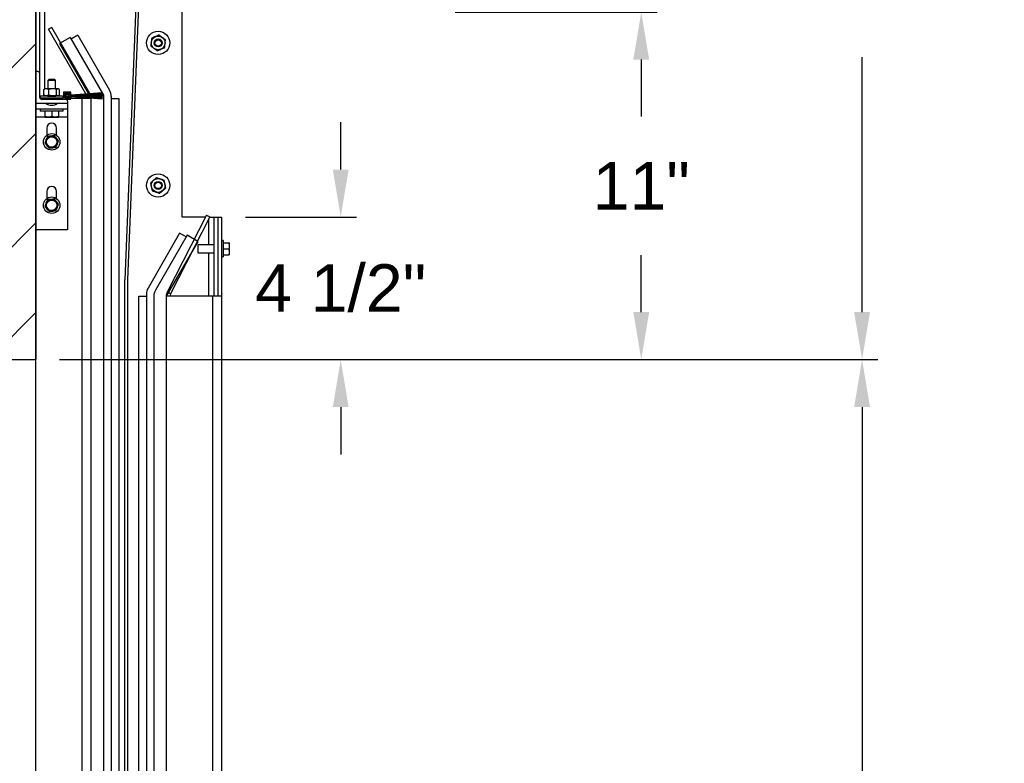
# Model space of a CAD drawing. Header units: inches. Extents: x 170 to 312, y 215 to 248.
# Tile 225 of 256: x 209.63 to 211.57, y 242.31 to 243.77. Entities that reach past the tile are written whole.
import ezdxf

# ---------------------------------------------------------------- set-up
doc = ezdxf.new("R2010")
doc.units = ezdxf.units.IN
doc.header["$LTSCALE"] = 0.25
doc.header["$MEASUREMENT"] = 0
doc.layers.add('ANNOTATIONS', color=1, linetype='Continuous')
doc.layers.add('STANDARD MOTOR LH', color=7, linetype='Continuous')
doc.styles.add('ARIAL', font='arial.ttf', dxfattribs={"height": 0.09375})
doc.dimstyles.new('STANDARD$0', dxfattribs={"dimtxt": 0.09375, "dimasz": 0.09375, "dimexe": 0.03125, "dimexo": 0.046875, "dimgap": 0.09, "dimtad": 0, "dimtih": 1, "dimtoh": 1, "dimdec": 4, "dimzin": 0, "dimdsep": 46, "dimtxsty": 'ARIAL', "dimcen": 0.09, "dimadec": 0, "dimazin": 0, "dimtfac": 1, "dimtdec": 4, "dimtofl": 0, "dimtmove": 0, "dimatfit": 1, "dimfxl": 1, "dimtolj": 1, "dimtzin": 0, "dimarcsym": 0})

# ---------------------------------------------------------------- blocks, each defined once
blk = doc.blocks.new('*D36')
at = {"layer": 'ANNOTATIONS', "color": 0, "lineweight": -2, "transparency": 16777216}
for p, q in [((210.4885, 243.7894), (210.887, 243.7894)), ((210.8558, 243.6957), (210.8558, 243.5835)), ((210.8558, 243.1972), (210.8558, 243.3094)), ((209.7072, 243.1034), (210.887, 243.1034))]:
    blk.add_line(p, q, dxfattribs=at)
at = {"layer": 'ANNOTATIONS', "color": 0, "transparency": 16777216}
for points in [[(210.8402, 243.6957), (210.8714, 243.6957), (210.8558, 243.7894)], [(210.8402, 243.1972), (210.8714, 243.1972), (210.8558, 243.1034)]]:
    blk.add_solid(points, dxfattribs=at)
at = {"layer": 'defpoints', "color": 0, "transparency": 16777216}
for p in [(210.4416, 243.7894), (210.8558, 243.7894), (209.6604, 243.1034)]:
    blk.add_point(p, dxfattribs=at)
at = {"layer": 'ANNOTATIONS', "color": 0, "transparency": 16777216, "insert": (210.8558, 243.4464), "char_height": 0.09375, "attachment_point": 5, "style": 'ARIAL'}
blk.add_mtext('\\A1;11"', dxfattribs=at)
blk = doc.blocks.new('*D37')
at = {"layer": 'ANNOTATIONS', "color": 0, "lineweight": -2, "transparency": 16777216}
for p, q in [((210.2624, 243.4784), (210.2624, 243.5722)), ((210.0741, 243.3847), (210.2936, 243.3847)), ((209.7072, 243.1034), (210.2936, 243.1034)), ((210.2624, 243.0097), (210.2624, 242.9159))]:
    blk.add_line(p, q, dxfattribs=at)
at = {"layer": 'ANNOTATIONS', "color": 0, "transparency": 16777216}
for points in [[(210.2468, 243.4784), (210.278, 243.4784), (210.2624, 243.3847)], [(210.2468, 243.0097), (210.278, 243.0097), (210.2624, 243.1034)]]:
    blk.add_solid(points, dxfattribs=at)
at = {"layer": 'defpoints', "color": 0, "transparency": 16777216}
for p in [(210.0272, 243.3847), (210.2624, 243.3847), (209.6604, 243.1034)]:
    blk.add_point(p, dxfattribs=at)
at = {"layer": 'ANNOTATIONS', "color": 0, "transparency": 16777216, "insert": (210.2624, 243.244), "char_height": 0.09375, "attachment_point": 5, "style": 'ARIAL'}
blk.add_mtext('\\A1;4 1/2"', dxfattribs=at)
blk = doc.blocks.new('*D45')
at = {"layer": 'ANNOTATIONS', "color": 0, "lineweight": -2, "transparency": 16777216}
for p, q in [((210.4885, 243.7894), (210.887, 243.7894)), ((210.8558, 243.6957), (210.8558, 243.5833)), ((210.8558, 243.1972), (210.8558, 243.3096)), ((209.7072, 243.1034), (210.887, 243.1034))]:
    blk.add_line(p, q, dxfattribs=at)
at = {"layer": 'ANNOTATIONS', "color": 0, "transparency": 16777216}
for points in [[(210.8402, 243.6957), (210.8714, 243.6957), (210.8558, 243.7894)], [(210.8402, 243.1972), (210.8714, 243.1972), (210.8558, 243.1034)]]:
    blk.add_solid(points, dxfattribs=at)
at = {"layer": 'defpoints', "color": 0, "transparency": 16777216}
for p in [(210.4416, 243.7894), (210.8558, 243.7894), (209.6604, 243.1034)]:
    blk.add_point(p, dxfattribs=at)
at = {"layer": 'ANNOTATIONS', "color": 0, "transparency": 16777216, "insert": (210.8558, 243.4464), "char_height": 0.09375, "attachment_point": 5, "style": 'ARIAL'}
blk.add_mtext('\\A1;  ', dxfattribs=at)
blk = doc.blocks.new('*D46')
at = {"layer": 'ANNOTATIONS', "color": 0, "lineweight": -2, "transparency": 16777216}
for p, q in [((210.4885, 244.5736), (211.3231, 244.5736)), ((211.2919, 244.4799), (211.2919, 243.977)), ((211.2919, 243.1972), (211.2919, 243.7001)), ((209.7072, 243.1034), (211.3231, 243.1034))]:
    blk.add_line(p, q, dxfattribs=at)
at = {"layer": 'ANNOTATIONS', "color": 0, "transparency": 16777216}
for points in [[(211.2762, 244.4799), (211.3075, 244.4799), (211.2919, 244.5736)], [(211.2762, 243.1972), (211.3075, 243.1972), (211.2919, 243.1034)]]:
    blk.add_solid(points, dxfattribs=at)
at = {"layer": 'defpoints', "color": 0, "transparency": 16777216}
for p in [(210.4416, 244.5736), (211.2919, 244.5736), (209.6604, 243.1034)]:
    blk.add_point(p, dxfattribs=at)
at = {"layer": 'ANNOTATIONS', "color": 0, "transparency": 16777216, "insert": (211.2919, 243.8385), "char_height": 0.09375, "attachment_point": 5, "style": 'ARIAL'}
blk.add_mtext('\\A1;27 1/2"', dxfattribs=at)
blk = doc.blocks.new('*D50')
at = {"layer": 'ANNOTATIONS', "color": 0, "lineweight": -2, "transparency": 16777216}
for p, q in [((209.7072, 243.1034), (211.3231, 243.1034)), ((211.2919, 243.0097), (211.2919, 241.8209)), ((211.2919, 240.1972), (211.2919, 241.386)), ((210.2175, 240.1034), (211.3231, 240.1034))]:
    blk.add_line(p, q, dxfattribs=at)
at = {"layer": 'ANNOTATIONS', "color": 0, "transparency": 16777216}
for points in [[(211.2762, 243.0097), (211.3075, 243.0097), (211.2919, 243.1034)], [(211.2762, 240.1972), (211.3075, 240.1972), (211.2919, 240.1034)]]:
    blk.add_solid(points, dxfattribs=at)
at = {"layer": 'defpoints', "color": 0, "transparency": 16777216}
for p in [(209.6604, 243.1034), (211.2919, 243.1034), (210.1706, 240.1034)]:
    blk.add_point(p, dxfattribs=at)
at = {"layer": 'ANNOTATIONS', "color": 0, "transparency": 16777216, "insert": (211.2919, 241.6034), "char_height": 0.09375, "attachment_point": 5, "style": 'ARIAL'}
blk.add_mtext('\\A1;OPENING\\P HEIGHT', dxfattribs=at)

msp = doc.modelspace()

# ---------------------------------------------------------------- hatches: boundary and pattern name
at = {"layer": 'STANDARD MOTOR LH'}
h = msp.add_hatch(dxfattribs=at)
h.set_pattern_fill('ANSI31', color=256, style=0)
h.set_pattern_definition([(45, (24.35694, -11.93381), (-0.08838835, 0.08838835), [])])
edge = h.paths.add_edge_path()
edge.add_line((209.14475, 245.71433), (209.14475, 243.10342))
edge.add_line((209.14475, 243.10342), (209.66037, 243.10342))
edge.add_line((209.66037, 245.71433), (209.66037, 243.10342))
edge = h.paths.add_edge_path()
edge.add_line((209.09836, 245.71433), (209.38546, 245.71433))
edge.add_line((209.38546, 245.71433), (209.38546, 245.64563))
edge.add_line((209.38546, 245.64563), (209.42388, 245.77899))
edge.add_line((209.42388, 245.77899), (209.42388, 245.71433))
edge.add_line((209.42388, 245.71433), (209.71907, 245.71433))
h = msp.add_hatch(dxfattribs=at)
h.set_pattern_fill('ANSI38', color=256, style=0)
h.set_pattern_definition([(45, (207.8103, 226.17275), (-0.08838835, 0.08838835), []), (135, (207.8103, 226.17275), (-0.265165, 0.08838835), [0.3125, -0.1875])])
edge = h.paths.add_edge_path(flags=0)
edge.add_arc((209.71787, 243.62835), 0.000313, 90, 180, ccw=False)
edge.add_line((209.71787, 243.62866), (209.726, 243.62866))
edge.add_arc((209.726, 243.62835), 0.000313, 0, 90, ccw=False)
edge.add_line((209.72631, 243.62835), (209.72631, 243.6271))
edge.add_arc((209.72662, 243.6271), 0.000313, 180, 270)
edge.add_line((209.72662, 243.62678), (209.72881, 243.62678))
edge.add_arc((209.72881, 243.6271), 0.000313, 270, 360)
edge.add_line((209.72912, 243.6271), (209.72912, 243.63116))
edge.add_arc((209.72881, 243.63116), 0.000313, 0, 90)
edge.add_line((209.72881, 243.63147), (209.71506, 243.63147))
edge.add_arc((209.71506, 243.63116), 0.000313, 90, 180)
edge.add_line((209.71475, 243.63116), (209.71475, 243.62022))
edge.add_arc((209.71443, 243.62022), 0.000313, 270, 360, ccw=False)
edge.add_line((209.71443, 243.61991), (209.67631, 243.61991))
edge.add_arc((209.67631, 243.6196), 0.000313, 90, 180)
edge.add_line((209.676, 243.6196), (209.676, 243.61741))
edge.add_arc((209.67631, 243.61741), 0.000313, 180, 270)
edge.add_line((209.67631, 243.6171), (209.72881, 243.6171))
edge.add_arc((209.72881, 243.61741), 0.000313, 270, 360)
edge.add_line((209.72912, 243.61741), (209.72912, 243.62147))
edge.add_arc((209.72881, 243.62147), 0.000313, 0, 90)
edge.add_line((209.72881, 243.62178), (209.72662, 243.62178))
edge.add_arc((209.72662, 243.62147), 0.000313, 90, 180)
edge.add_line((209.72631, 243.62147), (209.72631, 243.62022))
edge.add_arc((209.726, 243.62022), 0.000313, 270, 360, ccw=False)
edge.add_line((209.726, 243.61991), (209.71787, 243.61991))
edge.add_arc((209.71787, 243.62022), 0.000313, 180, 270, ccw=False)
edge.add_line((209.71756, 243.62022), (209.71756, 243.62835))

# ---------------------------------------------------------------- linework, layer by layer
at = {"layer": 'ANNOTATIONS', "transparency": 16777216}
msp.add_line((209.70725, 243.10342), (211.32311, 243.10342), dxfattribs=at)
at = {"layer": 'STANDARD MOTOR LH'}
for p, q in [((209.66037, 240.10342), (209.66037, 245.71433)), ((209.66037, 245.71433), (209.66037, 243.10342)), ((209.66781, 244.54092), (209.66781, 243.66955)), ((209.87342, 244.18164), (209.83622, 243.26117)), ((209.87834, 244.18145), (209.84114, 243.26117)), ((209.94937, 243.38467), (209.94937, 244.02442)), ((209.67825, 243.63797), (209.67825, 243.79092)), ((209.69162, 243.75916), (209.68518, 243.75544)), ((209.75889, 243.62777), (209.68518, 243.75544)), ((209.76713, 243.62838), (209.69162, 243.75916)), ((209.72836, 243.73949), (209.70725, 243.7273)), ((209.72836, 243.73949), (209.79412, 243.62558)), ((209.73187, 243.73691), (209.73035, 243.73604)), ((209.74323, 243.74348), (209.73187, 243.73691)), ((209.74323, 243.74348), (209.80573, 243.63522)), ((209.70725, 243.7273), (209.76448, 243.62818)), ((209.66428, 243.67178), (209.66037, 243.67178)), ((209.66818, 243.621), (209.66818, 243.66788)), ((209.67795, 243.63797), (209.67676, 243.6371)), ((209.70529, 243.63797), (209.67795, 243.63797)), ((209.68567, 243.65613), (209.68381, 243.65427)), ((209.68381, 243.65427), (209.68381, 243.63797)), ((209.69943, 243.65427), (209.68381, 243.65427)), ((209.69757, 243.65613), (209.68567, 243.65613)), ((209.69943, 243.65427), (209.69757, 243.65613)), ((209.69943, 243.63797), (209.69943, 243.65427)), ((209.70648, 243.6371), (209.70529, 243.63797)), ((209.66868, 243.62385), (209.66868, 243.61991)), ((209.66868, 243.62385), (209.71456, 243.62385)), ((209.66868, 243.61991), (209.71443, 243.61991)), ((209.66871, 243.61905), (209.676, 243.61905)), ((209.676, 243.63641), (209.67689, 243.63692)), ((209.676, 243.62541), (209.676, 243.63641)), ((209.676, 243.62541), (209.67689, 243.6249)), ((209.676, 243.6196), (209.676, 243.61741)), ((209.67676, 243.62472), (209.67795, 243.62385)), ((209.69772, 243.62303), (209.68553, 243.62303)), ((209.68576, 243.62541), (209.68576, 243.63641)), ((209.70139, 243.62541), (209.70139, 243.63641)), ((209.70529, 243.62385), (209.70648, 243.62472)), ((209.70725, 243.62541), (209.70725, 243.63641)), ((209.71456, 243.61993), (209.71456, 243.62385)), ((209.71475, 243.63116), (209.71475, 243.62022)), ((209.72881, 243.63147), (209.71506, 243.63147)), ((209.71756, 243.62835), (209.71756, 243.62019)), ((209.726, 243.62866), (209.71787, 243.62866)), ((209.71787, 243.61991), (209.726, 243.61991)), ((209.7185, 243.62797), (209.7185, 243.62019)), ((209.72929, 243.62753), (209.71968, 243.62899)), ((209.71968, 243.61917), (209.72929, 243.62063)), ((209.72944, 243.62846), (209.71983, 243.62992)), ((209.71983, 243.61824), (209.72944, 243.61971)), ((209.72774, 243.62456), (209.72355, 243.62591)), ((209.72355, 243.62228), (209.72774, 243.62364)), ((209.72384, 243.62647), (209.72794, 243.62515)), ((209.72794, 243.62304), (209.72384, 243.62172)), ((209.72387, 243.62653), (209.72796, 243.62521)), ((209.72796, 243.62298), (209.72387, 243.62166)), ((209.72798, 243.62527), (209.7239, 243.62659)), ((209.7239, 243.62161), (209.72798, 243.62292)), ((209.72393, 243.62664), (209.72799, 243.62533)), ((209.72799, 243.62286), (209.72393, 243.62155)), ((209.72801, 243.62539), (209.72396, 243.6267)), ((209.72396, 243.62149), (209.72801, 243.6228)), ((209.72399, 243.62676), (209.72803, 243.62545)), ((209.72803, 243.62274), (209.72399, 243.62144)), ((209.72805, 243.62551), (209.72401, 243.62681)), ((209.72401, 243.62138), (209.72805, 243.62268)), ((209.72404, 243.62687), (209.72807, 243.62557)), ((209.72807, 243.62262), (209.72404, 243.62132)), ((209.72809, 243.62563), (209.72407, 243.62693)), ((209.72407, 243.62127), (209.72809, 243.62257)), ((209.7241, 243.62698), (209.72811, 243.62569)), ((209.72811, 243.62251), (209.7241, 243.62121)), ((209.72813, 243.62575), (209.72412, 243.62704)), ((209.72412, 243.62115), (209.72813, 243.62245)), ((209.72631, 243.6271), (209.72631, 243.62835)), ((209.72631, 243.62022), (209.72631, 243.62147)), ((209.72881, 243.62678), (209.72662, 243.62678)), ((209.72662, 243.62178), (209.72881, 243.62178)), ((209.72912, 243.6271), (209.72912, 243.63116)), ((209.72912, 243.61741), (209.72912, 243.62147)), ((209.76975, 243.61905), (209.72912, 243.61905)), ((209.79193, 243.63022), (209.72928, 243.62557)), ((209.72928, 243.6255), (209.79193, 243.63013)), ((209.79193, 243.62901), (209.72928, 243.62544)), ((209.72928, 243.62538), (209.79193, 243.62891)), ((209.79193, 243.6278), (209.72928, 243.62532)), ((209.72928, 243.62525), (209.79193, 243.62771)), ((209.79193, 243.6266), (209.72928, 243.62519)), ((209.72928, 243.62513), (209.79193, 243.62651)), ((209.79193, 243.62541), (209.72928, 243.62506)), ((209.72928, 243.625), (209.79193, 243.62532)), ((209.72928, 243.62494), (209.79193, 243.62494)), ((209.79193, 243.62432), (209.72928, 243.62432)), ((209.72928, 243.62388), (209.79193, 243.62388)), ((209.79193, 243.62325), (209.72928, 243.62325)), ((209.79193, 243.62287), (209.72928, 243.62319)), ((209.72928, 243.62313), (209.79193, 243.62278)), ((209.79193, 243.62168), (209.72928, 243.62306)), ((209.72928, 243.623), (209.79193, 243.62159)), ((209.79193, 243.62048), (209.72928, 243.62294)), ((209.72928, 243.62288), (209.79193, 243.62039)), ((209.79193, 243.61928), (209.72928, 243.62281)), ((209.72928, 243.62275), (209.79193, 243.61919)), ((209.79193, 243.61806), (209.72928, 243.62269)), ((209.72928, 243.62263), (209.79193, 243.61797)), ((209.72929, 243.62753), (209.72944, 243.62846)), ((209.72944, 243.61971), (209.72929, 243.62063)), ((209.75187, 240.10342), (209.75187, 243.61905)), ((209.75925, 243.62715), (209.75893, 243.62769)), ((209.75961, 243.62652), (209.75929, 243.62707)), ((209.75998, 243.62588), (209.75966, 243.62644)), ((209.76035, 243.62524), (209.76002, 243.62581)), ((209.76052, 243.62494), (209.7604, 243.62516)), ((209.76091, 243.62427), (209.76088, 243.62432)), ((209.76091, 243.62427), (209.76099, 243.62432)), ((209.76091, 243.62427), (209.76113, 243.62388)), ((209.76208, 243.62494), (209.76248, 243.62517)), ((209.76261, 243.62525), (209.76372, 243.62589)), ((209.76386, 243.62597), (209.76505, 243.62666)), ((209.76452, 243.6281), (209.76489, 243.62747)), ((209.76493, 243.62739), (209.7653, 243.62674)), ((209.76519, 243.62674), (209.76647, 243.62748)), ((209.76535, 243.62667), (209.76573, 243.62601)), ((209.76577, 243.62593), (209.76616, 243.62527)), ((209.7662, 243.62519), (209.76635, 243.62494)), ((209.76662, 243.62757), (209.76735, 243.62799)), ((209.76671, 243.62432), (209.76696, 243.62388)), ((209.76735, 243.62799), (209.76717, 243.6283)), ((209.76732, 243.62325), (209.76747, 243.623)), ((209.76735, 243.62799), (209.76756, 243.62762)), ((209.76752, 243.62292), (209.76792, 243.62221)), ((209.76797, 243.62213), (209.76839, 243.62141)), ((209.76843, 243.62132), (209.76886, 243.62058)), ((209.76891, 243.6205), (209.76935, 243.61973)), ((209.76895, 243.62432), (209.76908, 243.62388)), ((209.7694, 243.61965), (209.76975, 243.61905)), ((209.76975, 240.10342), (209.76975, 243.61905)), ((209.79086, 243.63124), (209.79143, 243.63018)), ((209.79193, 243.63022), (209.79193, 243.63013)), ((209.79193, 243.62901), (209.79193, 243.62891)), ((209.79193, 243.6278), (209.79193, 243.62771)), ((209.79193, 243.6266), (209.79193, 243.62651)), ((209.79193, 243.62541), (209.79193, 243.62532)), ((209.79193, 243.62494), (209.79193, 243.62432)), ((209.79193, 243.62388), (209.79193, 243.62325)), ((209.79193, 243.62287), (209.79193, 243.62278)), ((209.79193, 243.62168), (209.79193, 243.62159)), ((209.79193, 243.62048), (209.79193, 243.62039)), ((209.79193, 243.61928), (209.79193, 243.61919)), ((209.79193, 243.61806), (209.79193, 243.61797)), ((209.79412, 243.62558), (209.79412, 240.38476)), ((209.809, 243.62303), (209.809, 240.39977)), ((209.809, 243.61905), (209.82398, 243.61905)), ((209.82398, 243.61905), (209.82398, 240.4628)), ((209.66037, 243.60928), (209.72287, 243.60928)), ((209.72881, 243.6171), (209.67209, 243.6171)), ((209.72287, 243.61319), (209.72287, 243.35928)), ((209.72287, 243.59757), (209.66037, 243.59757)), ((209.67793, 243.58194), (209.66037, 243.58194)), ((209.66868, 243.59757), (209.66868, 243.59363)), ((209.71456, 243.59363), (209.66868, 243.59363)), ((209.67793, 243.59363), (209.67793, 243.5831)), ((209.67793, 243.58188), (209.70531, 243.58188)), ((209.69162, 243.5831), (209.68478, 243.58188)), ((209.69162, 243.59363), (209.69162, 243.5831)), ((209.70531, 243.5831), (209.69847, 243.58188)), ((209.70531, 243.59363), (209.70531, 243.5831)), ((209.72287, 243.58194), (209.70531, 243.58194)), ((209.71456, 243.59363), (209.71456, 243.59757)), ((209.68186, 243.56046), (209.68186, 243.5461)), ((209.70139, 243.5461), (209.70139, 243.56046)), ((209.69679, 243.54562), (209.69008, 243.54473)), ((209.70504, 243.53489), (209.70091, 243.54025)), ((209.67821, 243.53133), (209.68233, 243.52597)), ((209.68646, 243.52061), (209.69316, 243.52149)), ((209.68186, 243.43546), (209.68186, 243.4211)), ((209.70139, 243.4211), (209.70139, 243.43546)), ((209.67821, 243.40633), (209.68233, 243.40097)), ((209.69679, 243.42062), (209.69008, 243.41973)), ((209.70504, 243.40989), (209.70091, 243.41525)), ((209.68646, 243.39561), (209.69316, 243.39649)), ((209.99726, 243.38864), (209.91976, 243.23654)), ((210.00389, 243.38527), (209.92639, 243.23316)), ((209.99524, 243.38467), (209.94937, 243.38467)), ((209.99726, 243.38864), (210.00389, 243.38527)), ((210.00358, 243.38467), (210.02718, 243.38467)), ((210.01231, 243.22842), (210.01231, 243.38467)), ((210.01975, 243.38467), (210.01975, 243.22842)), ((210.02718, 243.38467), (210.02718, 240.10342)), ((210.00187, 243.32999), (210.00187, 243.38132)), ((209.72287, 243.35928), (209.66037, 243.35928)), ((209.94433, 243.35285), (209.88183, 243.2446)), ((209.9592, 243.34886), (209.8967, 243.24061)), ((209.95569, 243.34629), (209.94433, 243.35285)), ((209.95721, 243.34541), (209.95569, 243.34629)), ((209.98031, 243.33668), (209.9592, 243.34886)), ((209.98031, 243.33668), (209.91781, 243.22842)), ((210.01231, 243.32999), (209.98031, 243.32999)), ((209.98031, 243.32999), (209.98031, 243.31436)), ((210.03031, 243.33842), (210.02718, 243.33842)), ((210.03031, 243.33842), (210.03031, 243.30592)), ((210.03031, 243.33389), (210.04114, 243.33389)), ((210.04114, 243.33389), (210.04218, 243.32803)), ((210.04218, 243.33389), (210.04218, 243.31046)), ((209.98031, 243.31436), (210.01231, 243.31436)), ((210.00187, 243.22842), (210.00187, 243.31436)), ((210.03031, 243.32217), (210.04114, 243.32217)), ((210.03031, 243.31046), (210.04114, 243.31046)), ((210.04114, 243.32217), (210.04218, 243.31632)), ((210.02718, 243.30592), (210.03031, 243.30592)), ((209.83622, 240.43146), (209.83622, 243.26117)), ((209.84114, 243.26117), (209.84114, 240.43146)), ((209.87856, 243.23241), (209.87856, 240.39053)), ((209.92639, 243.23316), (209.91976, 243.23654)), ((209.86355, 240.40301), (209.86355, 243.22842)), ((209.86355, 243.22842), (209.87856, 243.22842)), ((209.89343, 243.22842), (209.89343, 240.10342)), ((209.91781, 243.22842), (209.91781, 240.10342)), ((210.02718, 243.22842), (209.91781, 243.22842)), ((210.00931, 243.22842), (210.00931, 240.10342)), ((209.14475, 243.10342), (209.66037, 243.10342))]:
    msp.add_line(p, q, dxfattribs=at)
at = {"layer": 'STANDARD MOTOR LH', "flags": 128}
msp.add_lwpolyline([(209.76143, 243.62325), (209.76151, 243.62304), (209.76152, 243.62303)], dxfattribs=at)
at = {"layer": 'STANDARD MOTOR LH'}
for centre, radius in [((209.90187, 243.72842), 0.02294), ((209.90187, 243.72842), 0.01367), ((209.90187, 243.72842), 0.00781), ((209.90187, 243.72842), 0.00628), ((209.72213, 243.6241), 0.00228), ((209.69162, 243.53311), 0.01625), ((209.69162, 243.53311), 0.01172), ((209.69162, 243.53311), 0.01025), ((209.90187, 243.44717), 0.02294), ((209.90187, 243.44717), 0.01367), ((209.90187, 243.44717), 0.00781), ((209.90187, 243.44717), 0.00628), ((209.69162, 243.40811), 0.01625), ((209.69162, 243.40811), 0.01172), ((209.69162, 243.40811), 0.01025)]:
    msp.add_circle(centre, radius, dxfattribs=at)
for centre, radius, start, end in [((209.66428, 243.66788), 0.00391, 0, 90), ((209.67209, 243.621), 0.00391, 180, 270), ((209.67631, 243.6196), 0.000312, 90, 180), ((209.68553, 243.62147), 0.00156, 90, 270), ((209.69772, 243.62147), 0.00156, 270, 90), ((209.71443, 243.62022), 0.000312, 270, 0), ((209.71506, 243.63116), 0.000312, 90, 180), ((209.71953, 243.62797), 0.00197, 81.34879, 180), ((209.71787, 243.62835), 0.000313, 90, 180), ((209.71787, 243.62022), 0.000313, 180, 270), ((209.71953, 243.62019), 0.00197, 180, 278.65121), ((209.71953, 243.62797), 0.00103, 81.34879, 180), ((209.71953, 243.62019), 0.00103, 180, 278.65121), ((209.72213, 243.6241), 0.00356, 55.87014, 304.12986), ((209.72213, 243.6241), 0.00349, 55.72454, 304.27546), ((209.72213, 243.6241), 0.00343, 55.57496, 304.42504), ((209.72213, 243.6241), 0.00337, 55.4212, 304.5788), ((209.72213, 243.6241), 0.00331, 55.26307, 304.73693), ((209.72213, 243.6241), 0.00324, 55.10036, 304.89964), ((209.72213, 243.6241), 0.00318, 54.93284, 305.06716), ((209.72213, 243.6241), 0.00312, 54.76027, 305.23973), ((209.72213, 243.6241), 0.00306, 54.58238, 305.41762), ((209.72213, 243.6241), 0.00299, 54.39891, 305.60109), ((209.72213, 243.6241), 0.00293, 54.20956, 305.79044), ((209.72213, 243.6241), 0.00231, 51.90656, 308.09344), ((209.726, 243.62835), 0.000313, 0, 90), ((209.726, 243.62022), 0.000313, 270, 0), ((209.72662, 243.6271), 0.000312, 180, 270), ((209.72662, 243.62147), 0.000312, 90, 180), ((209.72928, 243.62932), 0.005, 252.10478, 270), ((209.72928, 243.61888), 0.005, 90, 107.89522), ((209.72928, 243.62932), 0.00437, 252.10478, 270), ((209.72928, 243.61888), 0.00437, 90, 107.89522), ((209.72928, 243.62932), 0.00431, 252.10478, 270), ((209.72928, 243.61888), 0.00431, 90, 107.89522), ((209.72928, 243.62932), 0.00425, 252.10478, 270), ((209.72928, 243.61888), 0.00425, 90, 107.89522), ((209.72928, 243.62932), 0.00419, 252.10478, 270), ((209.72928, 243.61888), 0.00419, 90, 107.89522), ((209.72928, 243.62932), 0.00413, 252.10478, 270), ((209.72928, 243.61888), 0.00413, 90, 107.89522), ((209.72928, 243.62932), 0.00406, 252.10478, 270), ((209.72928, 243.61888), 0.00406, 90, 107.89522), ((209.72928, 243.62932), 0.004, 252.10478, 270), ((209.72928, 243.61888), 0.004, 90, 107.89522), ((209.72928, 243.62932), 0.00394, 252.10478, 270), ((209.72928, 243.61888), 0.00394, 90, 107.89522), ((209.72928, 243.62932), 0.00388, 252.10478, 270), ((209.72928, 243.61888), 0.00388, 90, 107.89522), ((209.72928, 243.62932), 0.00381, 252.10478, 270), ((209.72928, 243.61888), 0.00381, 90, 107.89522), ((209.72928, 243.62932), 0.00375, 252.10478, 270), ((209.72928, 243.61888), 0.00375, 90, 107.89522), ((209.72881, 243.63116), 0.000312, 0, 90), ((209.72881, 243.6271), 0.000312, 270, 0), ((209.72881, 243.62147), 0.000312, 0, 90), ((209.78462, 243.62303), 0.02438, 0, 30), ((209.67631, 243.61741), 0.000312, 180, 270), ((209.69162, 243.62572), 0.02019, 234.51066, 305.48934), ((209.71897, 243.61319), 0.00391, 0, 90), ((209.72881, 243.61741), 0.000312, 270, 0), ((209.69162, 243.56046), 0.00977, 0, 180), ((209.69162, 243.43546), 0.00977, 0, 180), ((209.90293, 243.23241), 0.02438, 150, 180), ((209.91781, 243.22842), 0.02438, 150, 180), ((209.93568, 243.22842), 0.01788, 153, 180), ((209.93568, 243.22842), 0.01044, 153, 180)]:
    msp.add_arc(centre, radius, start, end, dxfattribs=at)
for points, knots in [([(209.88913, 243.73775), (209.88887, 243.73534), (209.88859, 243.73276), (209.8883, 243.73009), (209.88828, 243.7299)], [0, 0, 0, 0, 0.9320806, 1, 1, 1, 1]), ([(209.89636, 243.74093), (209.89421, 243.73999), (209.89174, 243.7389), (209.88943, 243.73788), (209.88913, 243.73775)], [0, 0, 0, 0, 0.87217297, 1, 1, 1, 1]), ([(209.90358, 243.74412), (209.90136, 243.74314), (209.89898, 243.74209), (209.89652, 243.74101), (209.89636, 243.74093)], [0, 0, 0, 0, 0.9320432, 1, 1, 1, 1]), ([(209.90995, 243.73946), (209.90954, 243.73976), (209.90736, 243.74135), (209.90527, 243.74288), (209.90358, 243.74412)], [0, 0, 0, 0, 0.1896129, 1, 1, 1, 1]), ([(209.91632, 243.73479), (209.91578, 243.73518), (209.91373, 243.73668), (209.91156, 243.73828), (209.90995, 243.73946)], [0, 0, 0, 0, 0.2620618, 1, 1, 1, 1]), ([(209.91546, 243.72694), (209.91572, 243.72928), (209.91601, 243.73196), (209.91628, 243.73447), (209.91632, 243.73479)], [0, 0, 0, 0, 0.87223048, 1, 1, 1, 1]), ([(209.88828, 243.7299), (209.88803, 243.72757), (209.88774, 243.72489), (209.88746, 243.72238), (209.88743, 243.72206)], [0, 0, 0, 0, 0.87223048, 1, 1, 1, 1]), ([(209.89379, 243.71739), (209.89338, 243.7177), (209.89121, 243.71929), (209.88912, 243.72082), (209.88743, 243.72206)], [0, 0, 0, 0, 0.1896129, 1, 1, 1, 1]), ([(209.90016, 243.71273), (209.89963, 243.71312), (209.89758, 243.71462), (209.8954, 243.71622), (209.89379, 243.71739)], [0, 0, 0, 0, 0.2620618, 1, 1, 1, 1]), ([(209.90016, 243.71273), (209.90238, 243.71371), (209.90476, 243.71476), (209.90722, 243.71584), (209.90739, 243.71591)], [0, 0, 0, 0, 0.9320432, 1, 1, 1, 1]), ([(209.90739, 243.71591), (209.90954, 243.71686), (209.912, 243.71795), (209.91431, 243.71897), (209.91461, 243.7191)], [0, 0, 0, 0, 0.87217297, 1, 1, 1, 1]), ([(209.91461, 243.7191), (209.91487, 243.72151), (209.91516, 243.72409), (209.91544, 243.72676), (209.91546, 243.72694)], [0, 0, 0, 0, 0.93209631, 1, 1, 1, 1]), ([(209.68088, 243.63797), (209.67943, 243.63773), (209.67776, 243.63745), (209.6762, 243.63653), (209.676, 243.63641)], [0, 0, 0, 0, 0.8722653, 1, 1, 1, 1]), ([(209.68576, 243.63641), (209.68426, 243.63715), (209.68266, 243.63795), (209.68099, 243.63797), (209.68088, 243.63797)], [0, 0, 0, 0, 0.9319629, 1, 1, 1, 1]), ([(209.69358, 243.63797), (209.69307, 243.63796), (209.6904, 243.6379), (209.68784, 243.63707), (209.68576, 243.63641)], [0, 0, 0, 0, 0.1896634, 1, 1, 1, 1]), ([(209.70139, 243.63641), (209.70073, 243.63665), (209.69822, 243.63755), (209.69555, 243.63779), (209.69358, 243.63797)], [0, 0, 0, 0, 0.2620882, 1, 1, 1, 1]), ([(209.70432, 243.63797), (209.70345, 243.63773), (209.70245, 243.63745), (209.70151, 243.63653), (209.70139, 243.63641)], [0, 0, 0, 0, 0.8721868, 1, 1, 1, 1]), ([(209.70725, 243.63641), (209.70635, 243.63715), (209.70538, 243.63795), (209.70439, 243.63797), (209.70432, 243.63797)], [0, 0, 0, 0, 0.9319538, 1, 1, 1, 1]), ([(209.68088, 243.62385), (209.67943, 243.62409), (209.67776, 243.62437), (209.6762, 243.62529), (209.676, 243.62541)], [0, 0, 0, 0, 0.8722864, 1, 1, 1, 1]), ([(209.68576, 243.62541), (209.68426, 243.62467), (209.68266, 243.62387), (209.68099, 243.62385), (209.68088, 243.62385)], [0, 0, 0, 0, 0.9319639, 1, 1, 1, 1]), ([(209.69358, 243.62385), (209.69307, 243.62386), (209.6904, 243.62392), (209.68784, 243.62474), (209.68576, 243.62541)], [0, 0, 0, 0, 0.189661, 1, 1, 1, 1]), ([(209.70139, 243.62541), (209.70073, 243.62517), (209.69822, 243.62427), (209.69555, 243.62402), (209.69358, 243.62385)], [0, 0, 0, 0, 0.2620713, 1, 1, 1, 1]), ([(209.70432, 243.62385), (209.70345, 243.62409), (209.70245, 243.62437), (209.70151, 243.62529), (209.70139, 243.62541)], [0, 0, 0, 0, 0.8722079, 1, 1, 1, 1]), ([(209.70725, 243.62541), (209.70635, 243.62467), (209.70538, 243.62387), (209.70439, 243.62385), (209.70432, 243.62385)], [0, 0, 0, 0, 0.9319548, 1, 1, 1, 1]), ([(209.68478, 243.58188), (209.68462, 243.58188), (209.68231, 243.5819), (209.68004, 243.58252), (209.67793, 243.5831)], [0, 0, 0, 0, 0.070291, 1, 1, 1, 1]), ([(209.67793, 243.5831), (209.67793, 243.5826), (209.67793, 243.58195), (209.67793, 243.58189), (209.67793, 243.58188)], [0, 0, 0, 0, 0.7743083, 1, 1, 1, 1]), ([(209.69847, 243.58188), (209.6983, 243.58188), (209.69599, 243.5819), (209.69373, 243.58252), (209.69162, 243.5831)], [0, 0, 0, 0, 0.0702229, 1, 1, 1, 1]), ([(209.70531, 243.58188), (209.70531, 243.58189), (209.70531, 243.58195), (209.70531, 243.5826), (209.70531, 243.5831)], [0, 0, 0, 0, 0.2256917, 1, 1, 1, 1]), ([(209.68338, 243.54384), (209.68275, 243.54233), (209.6819, 243.54027), (209.68103, 243.53816), (209.68079, 243.53759)], [0, 0, 0, 0, 0.7314157, 1, 1, 1, 1]), ([(209.69008, 243.54473), (209.68992, 243.54471), (209.68766, 243.54441), (209.68544, 243.54411), (209.68338, 243.54384)], [0, 0, 0, 0, 0.0701498, 1, 1, 1, 1]), ([(209.70091, 243.54025), (209.70082, 243.54038), (209.69942, 243.54219), (209.69806, 243.54397), (209.69679, 243.54562)], [0, 0, 0, 0, 0.0701531, 1, 1, 1, 1]), ([(209.68079, 243.53759), (209.68014, 243.53601), (209.67927, 243.5339), (209.67842, 243.53186), (209.67821, 243.53133)], [0, 0, 0, 0, 0.7425237, 1, 1, 1, 1]), ([(209.68233, 243.52597), (209.68243, 243.52584), (209.68382, 243.52403), (209.68519, 243.52226), (209.68646, 243.52061)], [0, 0, 0, 0, 0.0701531, 1, 1, 1, 1]), ([(209.69316, 243.52149), (209.69332, 243.52152), (209.69559, 243.52182), (209.69781, 243.52211), (209.69987, 243.52238)], [0, 0, 0, 0, 0.07030765, 1, 1, 1, 1]), ([(209.69987, 243.52238), (209.70009, 243.52291), (209.70093, 243.52495), (209.7018, 243.52706), (209.70245, 243.52864)], [0, 0, 0, 0, 0.25749649, 1, 1, 1, 1]), ([(209.70245, 243.52864), (209.70269, 243.52921), (209.70356, 243.53132), (209.70441, 243.53338), (209.70504, 243.53489)], [0, 0, 0, 0, 0.2686593, 1, 1, 1, 1]), ([(209.89857, 243.46261), (209.89677, 243.46099), (209.89484, 243.45924), (209.89285, 243.45744), (209.89271, 243.45732)], [0, 0, 0, 0, 0.9319873, 1, 1, 1, 1]), ([(209.89857, 243.46261), (209.8992, 243.46241), (209.90162, 243.46163), (209.90418, 243.4608), (209.90608, 243.46018)], [0, 0, 0, 0, 0.2620197, 1, 1, 1, 1]), ([(209.89271, 243.45732), (209.89097, 243.45575), (209.88897, 243.45394), (209.88709, 243.45225), (209.88685, 243.45203)], [0, 0, 0, 0, 0.872301, 1, 1, 1, 1]), ([(209.88685, 243.45203), (209.88736, 243.44966), (209.8879, 243.44712), (209.88846, 243.44449), (209.8885, 243.44431)], [0, 0, 0, 0, 0.9319974, 1, 1, 1, 1]), ([(209.8885, 243.44431), (209.88899, 243.44202), (209.88956, 243.43938), (209.89009, 243.43691), (209.89016, 243.43659)], [0, 0, 0, 0, 0.8722188, 1, 1, 1, 1]), ([(209.90608, 243.46018), (209.90657, 243.46003), (209.90913, 243.4592), (209.91159, 243.4584), (209.91359, 243.45775)], [0, 0, 0, 0, 0.1896671, 1, 1, 1, 1]), ([(209.91524, 243.45003), (209.91475, 243.45233), (209.91419, 243.45497), (209.91366, 243.45744), (209.91359, 243.45775)], [0, 0, 0, 0, 0.87225283, 1, 1, 1, 1]), ([(209.91689, 243.44232), (209.91639, 243.44469), (209.91584, 243.44723), (209.91528, 243.44986), (209.91524, 243.45003)], [0, 0, 0, 0, 0.9320638, 1, 1, 1, 1]), ([(209.89016, 243.43659), (209.89079, 243.43639), (209.8932, 243.43561), (209.89577, 243.43478), (209.89767, 243.43417)], [0, 0, 0, 0, 0.2619982, 1, 1, 1, 1]), ([(209.89767, 243.43417), (209.89815, 243.43401), (209.90072, 243.43318), (209.90318, 243.43238), (209.90518, 243.43174)], [0, 0, 0, 0, 0.1896671, 1, 1, 1, 1]), ([(209.90518, 243.43174), (209.90698, 243.43336), (209.9089, 243.4351), (209.9109, 243.4369), (209.91103, 243.43703)], [0, 0, 0, 0, 0.9320881, 1, 1, 1, 1]), ([(209.91103, 243.43703), (209.91278, 243.4386), (209.91478, 243.44041), (209.91665, 243.4421), (209.91689, 243.44232)], [0, 0, 0, 0, 0.872301, 1, 1, 1, 1]), ([(209.68079, 243.41259), (209.68014, 243.41101), (209.67927, 243.4089), (209.67842, 243.40686), (209.67821, 243.40633)], [0, 0, 0, 0, 0.7424467, 1, 1, 1, 1]), ([(209.68338, 243.41884), (209.68275, 243.41733), (209.6819, 243.41527), (209.68103, 243.41316), (209.68079, 243.41259)], [0, 0, 0, 0, 0.73135796, 1, 1, 1, 1]), ([(209.69008, 243.41973), (209.68992, 243.41971), (209.68766, 243.41941), (209.68544, 243.41911), (209.68338, 243.41884)], [0, 0, 0, 0, 0.0701498, 1, 1, 1, 1]), ([(209.70091, 243.41525), (209.70082, 243.41538), (209.69942, 243.41719), (209.69806, 243.41897), (209.69679, 243.42062)], [0, 0, 0, 0, 0.0702209, 1, 1, 1, 1]), ([(209.70245, 243.40364), (209.70269, 243.40421), (209.70356, 243.40632), (209.70441, 243.40838), (209.70504, 243.40989)], [0, 0, 0, 0, 0.2685807, 1, 1, 1, 1]), ([(209.68233, 243.40097), (209.68243, 243.40084), (209.68382, 243.39903), (209.68519, 243.39726), (209.68646, 243.39561)], [0, 0, 0, 0, 0.0702209, 1, 1, 1, 1]), ([(209.69316, 243.39649), (209.69332, 243.39652), (209.69559, 243.39682), (209.69781, 243.39711), (209.69987, 243.39738)], [0, 0, 0, 0, 0.07030765, 1, 1, 1, 1]), ([(209.69987, 243.39738), (209.70009, 243.39791), (209.70093, 243.39995), (209.7018, 243.40206), (209.70245, 243.40364)], [0, 0, 0, 0, 0.2574763, 1, 1, 1, 1]), ([(210.04218, 243.33389), (210.04217, 243.33389), (210.04211, 243.33389), (210.04155, 243.33389), (210.04114, 243.33389)], [0, 0, 0, 0, 0.2687353, 1, 1, 1, 1]), ([(210.04218, 243.32803), (210.04218, 243.32789), (210.04217, 243.32592), (210.04163, 243.32398), (210.04114, 243.32217)], [0, 0, 0, 0, 0.0702074, 1, 1, 1, 1]), ([(210.04218, 243.31632), (210.04218, 243.31618), (210.04217, 243.3142), (210.04163, 243.31226), (210.04114, 243.31046)], [0, 0, 0, 0, 0.0702074, 1, 1, 1, 1]), ([(210.04114, 243.31046), (210.04155, 243.31046), (210.04211, 243.31046), (210.04217, 243.31046), (210.04218, 243.31046)], [0, 0, 0, 0, 0.7312647, 1, 1, 1, 1])]:
    msp.add_open_spline(points, degree=3, knots=knots, dxfattribs=at)

# ---------------------------------------------------------------- dimensions: what is measured, and where the dimension line sits
at = {"layer": 'ANNOTATIONS'}
for base, p2, text, picture, middle in [((211.29186, 244.57365), (210.44162, 244.57365), '27 1/2"', '*D46', (211.29186, 243.83854)), ((210.26238, 243.38467), (210.02718, 243.38467), '4 1/2"', '*D37', (210.26238, 243.24405))]:
    dim = msp.add_linear_dim(base=base, p1=(209.66037, 243.10342), p2=p2, angle=90, text=text, dimstyle='STANDARD$0', dxfattribs=at)
    dim.commit()
    dim.dimension.update_dxf_attribs({"geometry": picture, "text_midpoint": middle, "dimtype": 160})
for base, p1, p2, text, picture, middle in [((210.85578, 243.78945), (209.66037, 243.10342), (210.44162, 243.78945), '11"', '*D36', (210.85578, 243.44644)), ((210.85578, 243.78945), (209.66037, 243.10342), (210.44162, 243.78945), '  ', '*D45', (210.85578, 243.44644)), ((211.29186, 243.10342), (210.17063, 240.10342), (209.66037, 243.10342), 'OPENING\\P HEIGHT', '*D50', (211.29186, 241.60342))]:
    dim = msp.add_linear_dim(base=base, p1=p1, p2=p2, angle=90, text=text, dimstyle='STANDARD$0', dxfattribs=at)
    dim.commit()
    dim.dimension.update_dxf_attribs({"geometry": picture, "text_midpoint": middle})

doc.saveas('drawing.dxf')
